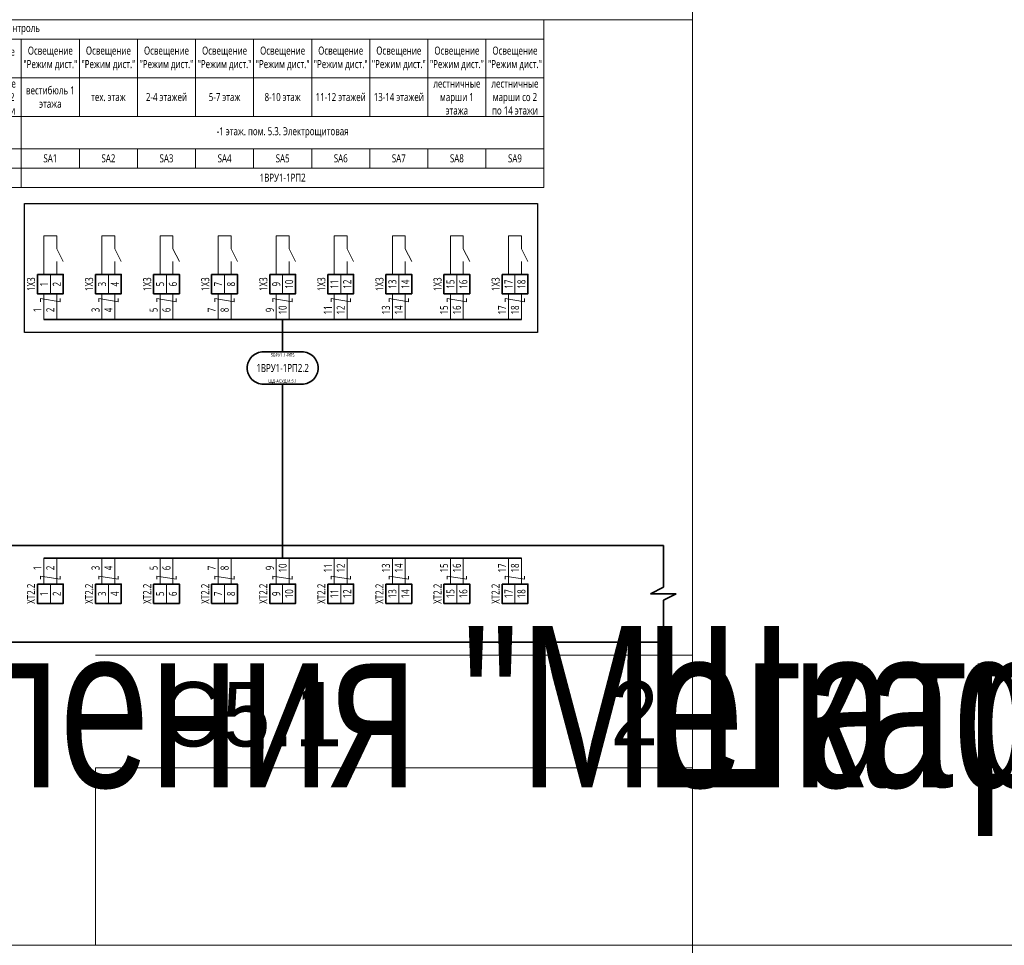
# Model space of a CAD drawing. Header units: millimetres. Extents: x -1173 to 6733, y -4591 to 345.
# Tile 52 of 93: x 110 to 416, y -1315 to -1028. Entities that reach past the tile are written whole.
import ezdxf
from ezdxf.enums import TextEntityAlignment as Align

# ---------------------------------------------------------------- set-up
doc = ezdxf.new("R2018")
doc.units = ezdxf.units.MM
doc.set_wipeout_variables(frame=1)
doc.layers.get('0').update_dxf_attribs({"lineweight": 15})
for name, color, linetype, lineweight in [('AK_Drawing', 7, 'Continuous', 35), ('AK_Drawing_Thin', 7, 'Continuous', 15), ('AK_Equipment', 7, 'Continuous', 35), ('AK_Multy_Wire', 7, 'Continuous', 35), ('AK_Table', 7, 'Continuous', 35), ('AK_Wire', 7, 'Continuous', 15), ('AK_Wire_Number', 7, 'Continuous', 15)]:
    doc.layers.add(name, color=color, linetype=linetype, lineweight=lineweight)
doc.layers.add('UNPLOTTED', color=2, linetype='Continuous', lineweight=15, plot=False)
doc.styles.add('PT Sans Narrow', font='PTN57F.ttf')
doc.styles.get("Standard").update_dxf_attribs({"font": 'arial.ttf'})
doc.styles.add('Trebuchet MS', font='trebuc.ttf', dxfattribs={"width": 0.75})

# ---------------------------------------------------------------- blocks, each defined once
blk = doc.blocks.new('*U70')
at = {"style": 'Trebuchet MS', "width": 0.75}
for tag, flags, p in [('NAME', 9, (-1, 0)), ('TYPE', 9, (-1, -3)), ('ASSYCODE', 9, (-1, -6)), ('MFG', 9, (-1, -9)), ('MESUREMENT_UNITS', 9, (-1, -13.44)), ('COUNT', 9, (-1, -16.98)), ('WEIGHT', 9, (-1, -18)), ('SORTING_SECTION', 9, (-1, -22.98)), ('XREF', 1, (-1, -24))]:
    blk.add_attdef(tag, text='', height=2, dxfattribs=dict(at, flags=flags)).set_placement(p, align=Align.RIGHT)
at = {"lineweight": 30, "width": 0.75, "flags": 104}
blk.add_attdef('CATDESC', text='', height=2.5, dxfattribs=at).set_placement((370, -25), align=Align.MIDDLE_RIGHT)
at = {"style": 'Trebuchet MS', "width": 0.75}
blk.add_attdef('TAG1', text='', height=2.5, dxfattribs=at).set_placement((2, -27), align=Align.MIDDLE_LEFT)
at = {"layer": 'UNPLOTTED', "style": 'Trebuchet MS', "width": 0.75, "flags": 8}
for tag, p in [('DESC1', (1, -3)), ('DESC2', (1, -5)), ('DESC3', (1, -7)), ('FAMILY', (1, -13.73)), ('POSITION_N', (1, -15.99)), ('SYSTEM_NAME', (1, -17.99))]:
    blk.add_attdef(tag, p, '', height=1, dxfattribs=at)
blk = doc.blocks.new('*U1')
at = {"layer": 'UNPLOTTED'}
blk.add_line((0, 90), (-185, 90), dxfattribs=at)
for points in [[(0, 0), (-395, 0), (-395, 287), (0, 287)], [(-185, 55), (0, 55), (0, 0), (-185, 0)]]:
    blk.add_lwpolyline(points, close=True, dxfattribs=at)
blk = doc.blocks.new('*U71')
for p, q in [((372, 0), (0, 0)), ((376, 0), (372, 0)), ((376, -13), (376, 0)), ((372, -15), (376, -13)), ((380, -15), (372, -15)), ((376, -17), (380, -15)), ((376, -30), (376, -17)), ((0, -30), (372, -30)), ((376, -30), (372, -30))]:
    blk.add_line(p, q)
at = {"lineweight": 30, "width": 0.75, "flags": 104}
blk.add_attdef('CATDESC', text='', height=2.5, dxfattribs=at).set_placement((370, -25), align=Align.MIDDLE_RIGHT)
at = {"style": 'Trebuchet MS', "width": 0.75}
blk.add_attdef('TAG1', text='', height=2.5, dxfattribs=at).set_placement((2, -27), align=Align.MIDDLE_LEFT)
at = {"layer": 'UNPLOTTED', "style": 'Trebuchet MS', "width": 0.75, "flags": 8}
for tag, p in [('DESC1', (1, -3)), ('DESC2', (1, -5)), ('DESC3', (1, -7)), ('FAMILY', (1, -13.73)), ('POSITION_N', (1, -15.99)), ('SYSTEM_NAME', (1, -17.99))]:
    blk.add_attdef(tag, p, '', height=1, dxfattribs=at)
blk = doc.blocks.new('*U217')
blk.add_wipeout([(0, 0), (0, -6), (8, -6), (8, 0)])
blk.add_lwpolyline([(0, 0), (8, 0), (8, -6), (0, -6)], close=True)
at = {"lineweight": -2}
blk.add_lwpolyline([(4, 0), (8, 0), (8, -6), (4, -6)], close=True, dxfattribs=at)
at = {"style": 'Trebuchet MS', "width": 0.75, "flags": 12}
for tag, p in [('TERM01', (2, -3)), ('TERM02', (6, -3))]:
    blk.add_attdef(tag, text='', height=2.5, rotation=90, dxfattribs=at).set_placement(p, align=Align.MIDDLE_CENTER)
at = {"style": 'Trebuchet MS', "width": 0.75}
blk.add_attdef('TAG1', text='', height=2.5, rotation=90, dxfattribs=at).set_placement((-2, -3), align=Align.MIDDLE_CENTER)
at = {"style": 'Trebuchet MS', "width": 0.75, "flags": 12}
for tag, p in [('NOTE01', (2, -7)), ('NOTE02', (6, -7))]:
    blk.add_attdef(tag, text='', height=2.5, rotation=90, dxfattribs=at).set_placement(p, align=Align.MIDDLE_RIGHT)
blk = doc.blocks.new('*U324')
blk.add_lwpolyline([(-6, 5), (6, 5, -0.414214), (11, 0), (11, 0, -0.414214), (6, -5), (-6, -5, -0.414214), (-11, 0), (-11, 0, -0.414214)], format="xyb", close=True)
at = {"style": 'Trebuchet MS', "width": 0.75}
blk.add_attdef('CA_CIRCUIT_NUMBER', text='', height=2.5, dxfattribs=at).set_placement((0, 0), align=Align.MIDDLE_CENTER)
at = {"lineweight": 30, "width": 0.75, "flags": 1}
blk.add_attdef('CA_CABLE_TYPE', text='', height=2.5, rotation=90, dxfattribs=at).set_placement((0, -25), align=Align.BOTTOM_CENTER)
at = {"style": 'Trebuchet MS', "width": 0.75}
blk.add_attdef('LENGTH', text='', height=2.5, rotation=90, dxfattribs=at).set_placement((2, -24.82), align=Align.MIDDLE_CENTER)
at = {"layer": 'UNPLOTTED', "style": 'Trebuchet MS', "width": 0.75}
for tag, p in [('LOAD_NAME', (0, 4)), ('PANEL_NAME', (0, -4))]:
    blk.add_attdef(tag, text='', height=1, dxfattribs=at).set_placement(p, align=Align.MIDDLE_CENTER)
blk = doc.blocks.new('*U317')
at = {"layer": 'AK_Wire'}
for points in [[(-2, -4), (-2, 4)], [(2, -4), (2, 4)], [(3, 2.5), (3, 1.5), (-3, 2.5), (-3, 1.5)]]:
    blk.add_lwpolyline(points, dxfattribs=at)
blk = doc.blocks.new('*U318')
at = {"layer": 'AK_Drawing', "color": 0, "linetype": 'ByBlock', "lineweight": -2, "transparency": 16777216}
for p in [(0, 0), (18, 0), (36, 0), (54, 0), (72, 0), (90, 0), (108, 0), (126, 0), (144, 0)]:
    blk.add_blockref('*U317', p, dxfattribs=at)
blk = doc.blocks.new('Z')
at = {"layer": 'AK_Wire'}
blk.add_lwpolyline([(3, 0.5), (3, -0.5), (-3, 0.5), (-3, -0.5)], dxfattribs=at)
blk = doc.blocks.new('*U319')
at = {"layer": 'AK_Wire'}
for points in [[(-2, -4), (-2, 4)], [(2, -4), (2, 4)]]:
    blk.add_lwpolyline(points, dxfattribs=at)
blk.add_blockref('Z', (0, -2), dxfattribs=at)
blk = doc.blocks.new('*U320')
at = {"layer": 'AK_Drawing', "color": 0, "linetype": 'ByBlock', "lineweight": -2, "transparency": 16777216}
for p in [(0, 0), (18, 0), (36, 0), (54, 0), (72, 0), (90, 0), (108, 0), (126, 0), (144, 0)]:
    blk.add_blockref('*U319', p, dxfattribs=at)
blk = doc.blocks.new('*U30')
blk.add_line((4, 0), (4, 4))
blk.add_lwpolyline([(6, 4), (4, 8), (4, 12), (0, 12), (0, 0)])
blk = doc.blocks.new('*U321')
at = {"layer": 'AK_Drawing_Thin'}
blk.add_blockref('*U30', (-4, -6.5), dxfattribs=at)
blk = doc.blocks.new('*U322')
at = {"layer": 'AK_Drawing', "color": 0, "linetype": 'ByBlock', "lineweight": -2, "transparency": 16777216}
for p in [(0, 0), (18, 0), (36, 0), (54, 0), (72, 0), (90, 0), (108, 0), (126, 0), (144, 0)]:
    blk.add_blockref('*U321', p, dxfattribs=at)
blk = doc.blocks.new('*T325')
at = {"layer": 'AK_Table', "color": 0, "linetype": 'ByBlock', "lineweight": -2, "transparency": 16777216}
for p, q in [((0, 0), (349, 0)), ((0, 0), (0, -52)), ((25, 0), (25, -52)), ((349, 0), (349, -52)), ((25, -6), (349, -6)), ((43, -6), (43, -30)), ((61, -6), (61, -30)), ((79, -6), (79, -30)), ((97, -6), (97, -30)), ((115, -6), (115, -30)), ((133, -6), (133, -30)), ((151, -6), (151, -30)), ((169, -6), (169, -30)), ((187, -6), (187, -52)), ((205, -6), (205, -30)), ((223, -6), (223, -30)), ((241, -6), (241, -30)), ((259, -6), (259, -30)), ((277, -6), (277, -30)), ((295, -6), (295, -30)), ((313, -6), (313, -30)), ((331, -6), (331, -30)), ((25, -18), (349, -18)), ((0, -30), (349, -30)), ((0, -40), (349, -40)), ((43, -40), (43, -46)), ((61, -40), (61, -46)), ((79, -40), (79, -46)), ((97, -40), (97, -46)), ((115, -40), (115, -46)), ((133, -40), (133, -46)), ((151, -40), (151, -46)), ((169, -40), (169, -46)), ((205, -40), (205, -46)), ((223, -40), (223, -46)), ((241, -40), (241, -46)), ((259, -40), (259, -46)), ((277, -40), (277, -46)), ((295, -40), (295, -46)), ((313, -40), (313, -46)), ((331, -40), (331, -46)), ((0, -46), (349, -46)), ((0, -52), (349, -52))]:
    blk.add_line(p, q, dxfattribs=at)
at = {"layer": 'AK_Table', "color": 0, "transparency": 16777216, "char_height": 2.5, "attachment_point": 5, "style": 'Trebuchet MS'}
for s, insert, width in [('Контроль', (187, -3), 323), ('{\\C256;Освещение включено\\P}', (34, -12), 17), ('{\\C256;Освещение включено\\P}', (52, -12), 17), ('{\\C256;Освещение включено\\P}', (70, -12), 17), ('{\\C256;Освещение включено\\P}', (88, -12), 17), ('{\\C256;Освещение включено\\P}', (106, -12), 17), ('{\\C256;Освещение включено\\P}', (124, -12), 17), ('{\\C256;Освещение включено\\P}', (142, -12), 17), ('{\\C256;Освещение включено\\P}', (160, -12), 17), ('{\\C256;Освещение включено\\P}', (178, -12), 17), ('Освещение "Режим дист."', (196, -12), 17), ('Освещение "Режим дист."', (214, -12), 17), ('Освещение "Режим дист."', (232, -12), 17), ('Освещение "Режим дист."', (250, -12), 17), ('Освещение "Режим дист."', (268, -12), 17), ('Освещение "Режим дист."', (286, -12), 17), ('Освещение "Режим дист."', (304, -12), 17), ('Освещение "Режим дист."', (322, -12), 17), ('Освещение "Режим дист."', (340, -12), 17), ('Наименование', (12.5, -15), 24), ('лестничные марши со 2 по 14 этажи', (178, -24), 17), ('лестничные марши со 2 по 14 этажи', (340, -24), 17), ('вестибюль 1 этажа', (34, -24), 17), ('2-4 этажей', (70, -24), 17), ('11-12 этажей', (124, -24), 17), ('13-14 этажей', (142, -24), 17), ('лестничные марши 1 этажа', (160, -24), 17), ('вестибюль 1 этажа', (196, -24), 17), ('2-4 этажей', (232, -24), 17), ('11-12 этажей', (286, -24), 17), ('13-14 этажей', (304, -24), 17), ('лестничные марши 1 этажа', (322, -24), 17), ('тех. этаж', (52, -24), 17), ('5-7 этаж', (88, -24), 17), ('8-10 этаж', (106, -24), 17), ('тех. этаж', (214, -24), 17), ('5-7 этаж', (250, -24), 17), ('8-10 этаж', (268, -24), 17), ('Место отбора параметра', (12.5, -35), 23), ('-1 этаж. пом. 5.3. Электрощитовая', (106, -35), 161), ('-1 этаж. пом. 5.3. Электрощитовая', (268, -35), 161), ('Чертеж установки', (12.5, -43), 23), ('КМ1', (34, -43), 17), ('КМ2', (52, -43), 17), ('КМ3', (70, -43), 17), ('КМ4', (88, -43), 17), ('КМ5', (106, -43), 17), ('КМ6', (124, -43), 17), ('КМ7', (142, -43), 17), ('КМ8', (160, -43), 17), ('КМ9', (178, -43), 17), ('SA1', (196, -43), 17), ('SA2', (214, -43), 17), ('SA3', (232, -43), 17), ('SA4', (250, -43), 17), ('SA5', (268, -43), 17), ('SA6', (286, -43), 17), ('SA7', (304, -43), 17), ('SA8', (322, -43), 17), ('SA9', (340, -43), 17), ('Позиция', (12.5, -49), 23), ('1ВРУ1-1РП2', (106, -49), 161), ('1ВРУ1-1РП2', (268, -49), 161)]:
    blk.add_mtext(s, dxfattribs=dict(at, insert=insert, width=width))

msp = doc.modelspace()

# ---------------------------------------------------------------- linework, layer by layer
at = {"layer": 'AK_Multy_Wire'}
for p, q in [((266, -1121), (118, -1121)), ((266, -1195), (118, -1195))]:
    msp.add_line(p, q, dxfattribs=at)
for points in [[(192, -1121), (192, -1131)], [(192, -1141), (192, -1195)]]:
    msp.add_lwpolyline(points, dxfattribs=at)
at = {"layer": 'UNPLOTTED', "color": 2, "true_color": 0xf1eb1f}
for p, direction in [((319, -2043), (0, 1)), ((-778, -1315), (1, 0))]:
    msp.add_xline(p, direction, dxfattribs=at)

# ---------------------------------------------------------------- block references
msp.add_blockref('*T325', (-76, -1028))
at = {"layer": 'AK_Drawing'}
msp.add_blockref('*U320', (120, -1199), dxfattribs=at)
at = {"layer": 'AK_Equipment'}
ref = msp.add_blockref('*U70', (-562, -1191), dxfattribs=at)
lines = msp.add_mtext('\\W0.7500;Шкаф управления "Мегатрон" ШАУ-С-220-ЩД-АСУД.И.1.1', dxfattribs={"layer": '0', "insert": (-192, -1216), "char_height": 50, "attachment_point": 1})
ref.add_attrib('CATDESC', '', (-192, -1216), dxfattribs={"flags": 104}).embed_mtext(lines)
ref = msp.add_blockref('*U71', (-66, -1191), dxfattribs=at)
lines = msp.add_mtext('\\W0.7500;Шкаф управления "Мегатрон" ШАУ-С-220-ЩД-АСУД.И.1.1', dxfattribs={"layer": '0', "insert": (304, -1216), "char_height": 50, "attachment_point": 1})
ref.add_attrib('CATDESC', '', (304, -1216), dxfattribs={"flags": 104}).embed_mtext(lines)
at = {"layer": 'AK_Multy_Wire', "ltscale": 10}
msp.add_blockref('*U324', (192, -1136), dxfattribs=at).add_auto_attribs({'CA_CIRCUIT_NUMBER': '1ВРУ1-1РП2.2', 'PANEL_NAME': 'ЩД-АСУД.И.5.1', 'LOAD_NAME': '5ВРУ1.1-РП5'})
at = {"layer": 'UNPLOTTED'}
msp.add_blockref('*U1', (319, -1315), dxfattribs=at)

# ---------------------------------------------------------------- texts
at = {"layer": 'AK_Wire_Number', "style": 'Trebuchet MS', "width": 0.75}
for s, p in [('10', (194, -1118)), ('11', (208, -1118)), ('12', (212, -1118)), ('13', (226, -1118)), ('14', (230, -1118)), ('15', (244, -1118)), ('16', (248, -1118)), ('17', (262, -1118)), ('18', (266, -1118)), ('1', (118, -1118)), ('2', (122, -1118)), ('3', (136, -1118)), ('4', (140, -1118)), ('5', (154, -1118)), ('6', (158, -1118)), ('7', (172, -1118)), ('8', (176, -1118)), ('9', (190, -1118)), ('1', (118, -1198)), ('2', (122, -1198)), ('3', (136, -1198)), ('4', (140, -1198)), ('5', (154, -1198)), ('6', (158, -1198)), ('7', (172, -1198)), ('8', (176, -1198)), ('9', (190, -1198)), ('10', (194, -1198)), ('11', (208, -1198)), ('12', (212, -1198)), ('13', (226, -1198)), ('14', (230, -1198)), ('15', (244, -1198)), ('16', (248, -1198)), ('17', (262, -1198)), ('18', (266, -1198))]:
    msp.add_text(s, height=2.5, rotation=90, dxfattribs=at).set_placement(p, align=Align.BOTTOM_CENTER)
at = {"layer": 'UNPLOTTED', "color": 3, "style": 'PT Sans Narrow'}
msp.add_text('2', height=20, dxfattribs=at).set_placement((301, -1253), align=Align.CENTER)
msp.add_text('С5.1', height=20, dxfattribs=at).set_placement((210.49, -1253.35), align=Align.RIGHT)

# ---------------------------------------------------------------- next in the draw order: block references
at = {"layer": 'AK_Equipment', "lineweight": 15}
ref = msp.add_blockref('*U217', (116, -1107), dxfattribs=at)
ref.add_attrib('TAG1', '1X3', dxfattribs={"layer": '0', "height": 2.5, "rotation": 90, "style": 'Trebuchet MS', "width": 0.75}).set_placement((114, -1110), align=Align.MIDDLE_CENTER)
ref.add_attrib('TERM01', '1', dxfattribs={"layer": '0', "height": 2.5, "rotation": 90, "style": 'Trebuchet MS', "width": 0.75}).set_placement((118, -1110), align=Align.MIDDLE_CENTER)
ref.add_attrib('TERM02', '2', dxfattribs={"layer": '0', "height": 2.5, "rotation": 90, "style": 'Trebuchet MS', "width": 0.75}).set_placement((122, -1110), align=Align.MIDDLE_CENTER)
ref = msp.add_blockref('*U217', (134, -1107), dxfattribs=at)
ref.add_attrib('TAG1', '1X3', dxfattribs={"layer": '0', "height": 2.5, "rotation": 90, "style": 'Trebuchet MS', "width": 0.75}).set_placement((132, -1110), align=Align.MIDDLE_CENTER)
ref.add_attrib('TERM01', '3', dxfattribs={"layer": '0', "height": 2.5, "rotation": 90, "style": 'Trebuchet MS', "width": 0.75}).set_placement((136, -1110), align=Align.MIDDLE_CENTER)
ref.add_attrib('TERM02', '4', dxfattribs={"layer": '0', "height": 2.5, "rotation": 90, "style": 'Trebuchet MS', "width": 0.75}).set_placement((140, -1110), align=Align.MIDDLE_CENTER)
ref = msp.add_blockref('*U217', (152, -1107), dxfattribs=at)
ref.add_attrib('TAG1', '1X3', dxfattribs={"layer": '0', "height": 2.5, "rotation": 90, "style": 'Trebuchet MS', "width": 0.75}).set_placement((150, -1110), align=Align.MIDDLE_CENTER)
ref.add_attrib('TERM01', '5', dxfattribs={"layer": '0', "height": 2.5, "rotation": 90, "style": 'Trebuchet MS', "width": 0.75}).set_placement((154, -1110), align=Align.MIDDLE_CENTER)
ref.add_attrib('TERM02', '6', dxfattribs={"layer": '0', "height": 2.5, "rotation": 90, "style": 'Trebuchet MS', "width": 0.75}).set_placement((158, -1110), align=Align.MIDDLE_CENTER)
ref = msp.add_blockref('*U217', (170, -1107), dxfattribs=at)
ref.add_attrib('TAG1', '1X3', dxfattribs={"layer": '0', "height": 2.5, "rotation": 90, "style": 'Trebuchet MS', "width": 0.75}).set_placement((168, -1110), align=Align.MIDDLE_CENTER)
ref.add_attrib('TERM01', '7', dxfattribs={"layer": '0', "height": 2.5, "rotation": 90, "style": 'Trebuchet MS', "width": 0.75}).set_placement((172, -1110), align=Align.MIDDLE_CENTER)
ref.add_attrib('TERM02', '8', dxfattribs={"layer": '0', "height": 2.5, "rotation": 90, "style": 'Trebuchet MS', "width": 0.75}).set_placement((176, -1110), align=Align.MIDDLE_CENTER)
ref = msp.add_blockref('*U217', (188, -1107), dxfattribs=at)
ref.add_attrib('TAG1', '1X3', dxfattribs={"layer": '0', "height": 2.5, "rotation": 90, "style": 'Trebuchet MS', "width": 0.75}).set_placement((186, -1110), align=Align.MIDDLE_CENTER)
ref.add_attrib('TERM01', '9', dxfattribs={"layer": '0', "height": 2.5, "rotation": 90, "style": 'Trebuchet MS', "width": 0.75}).set_placement((190, -1110), align=Align.MIDDLE_CENTER)
ref.add_attrib('TERM02', '10', dxfattribs={"layer": '0', "height": 2.5, "rotation": 90, "style": 'Trebuchet MS', "width": 0.75}).set_placement((194, -1110), align=Align.MIDDLE_CENTER)
ref = msp.add_blockref('*U217', (206, -1107), dxfattribs=at)
ref.add_attrib('TAG1', '1X3', dxfattribs={"layer": '0', "height": 2.5, "rotation": 90, "style": 'Trebuchet MS', "width": 0.75}).set_placement((204, -1110), align=Align.MIDDLE_CENTER)
ref.add_attrib('TERM01', '11', dxfattribs={"layer": '0', "height": 2.5, "rotation": 90, "style": 'Trebuchet MS', "width": 0.75}).set_placement((208, -1110), align=Align.MIDDLE_CENTER)
ref.add_attrib('TERM02', '12', dxfattribs={"layer": '0', "height": 2.5, "rotation": 90, "style": 'Trebuchet MS', "width": 0.75}).set_placement((212, -1110), align=Align.MIDDLE_CENTER)
ref = msp.add_blockref('*U217', (224, -1107), dxfattribs=at)
ref.add_attrib('TAG1', '1X3', dxfattribs={"layer": '0', "height": 2.5, "rotation": 90, "style": 'Trebuchet MS', "width": 0.75}).set_placement((222, -1110), align=Align.MIDDLE_CENTER)
ref.add_attrib('TERM01', '13', dxfattribs={"layer": '0', "height": 2.5, "rotation": 90, "style": 'Trebuchet MS', "width": 0.75}).set_placement((226, -1110), align=Align.MIDDLE_CENTER)
ref.add_attrib('TERM02', '14', dxfattribs={"layer": '0', "height": 2.5, "rotation": 90, "style": 'Trebuchet MS', "width": 0.75}).set_placement((230, -1110), align=Align.MIDDLE_CENTER)
ref = msp.add_blockref('*U217', (242, -1107), dxfattribs=at)
ref.add_attrib('TAG1', '1X3', dxfattribs={"layer": '0', "height": 2.5, "rotation": 90, "style": 'Trebuchet MS', "width": 0.75}).set_placement((240, -1110), align=Align.MIDDLE_CENTER)
ref.add_attrib('TERM01', '15', dxfattribs={"layer": '0', "height": 2.5, "rotation": 90, "style": 'Trebuchet MS', "width": 0.75}).set_placement((244, -1110), align=Align.MIDDLE_CENTER)
ref.add_attrib('TERM02', '16', dxfattribs={"layer": '0', "height": 2.5, "rotation": 90, "style": 'Trebuchet MS', "width": 0.75}).set_placement((248, -1110), align=Align.MIDDLE_CENTER)
ref = msp.add_blockref('*U217', (260, -1107), dxfattribs=at)
ref.add_attrib('TAG1', '1X3', dxfattribs={"layer": '0', "height": 2.5, "rotation": 90, "style": 'Trebuchet MS', "width": 0.75}).set_placement((258, -1110), align=Align.MIDDLE_CENTER)
ref.add_attrib('TERM01', '17', dxfattribs={"layer": '0', "height": 2.5, "rotation": 90, "style": 'Trebuchet MS', "width": 0.75}).set_placement((262, -1110), align=Align.MIDDLE_CENTER)
ref.add_attrib('TERM02', '18', dxfattribs={"layer": '0', "height": 2.5, "rotation": 90, "style": 'Trebuchet MS', "width": 0.75}).set_placement((266, -1110), align=Align.MIDDLE_CENTER)
ref = msp.add_blockref('*U217', (116, -1203), dxfattribs=at)
ref.add_attrib('TAG1', 'XT2.2', dxfattribs={"layer": '0', "height": 2.5, "rotation": 90, "style": 'Trebuchet MS', "width": 0.75}).set_placement((114, -1206), align=Align.MIDDLE_CENTER)
ref.add_attrib('TERM01', '1', dxfattribs={"layer": '0', "height": 2.5, "rotation": 90, "style": 'Trebuchet MS', "width": 0.75}).set_placement((118, -1206), align=Align.MIDDLE_CENTER)
ref.add_attrib('TERM02', '2', dxfattribs={"layer": '0', "height": 2.5, "rotation": 90, "style": 'Trebuchet MS', "width": 0.75}).set_placement((122, -1206), align=Align.MIDDLE_CENTER)
ref = msp.add_blockref('*U217', (134, -1203), dxfattribs=at)
ref.add_attrib('TAG1', 'XT2.2', dxfattribs={"layer": '0', "height": 2.5, "rotation": 90, "style": 'Trebuchet MS', "width": 0.75}).set_placement((132, -1206), align=Align.MIDDLE_CENTER)
ref.add_attrib('TERM01', '3', dxfattribs={"layer": '0', "height": 2.5, "rotation": 90, "style": 'Trebuchet MS', "width": 0.75}).set_placement((136, -1206), align=Align.MIDDLE_CENTER)
ref.add_attrib('TERM02', '4', dxfattribs={"layer": '0', "height": 2.5, "rotation": 90, "style": 'Trebuchet MS', "width": 0.75}).set_placement((140, -1206), align=Align.MIDDLE_CENTER)
ref = msp.add_blockref('*U217', (152, -1203), dxfattribs=at)
ref.add_attrib('TAG1', 'XT2.2', dxfattribs={"layer": '0', "height": 2.5, "rotation": 90, "style": 'Trebuchet MS', "width": 0.75}).set_placement((150, -1206), align=Align.MIDDLE_CENTER)
ref.add_attrib('TERM01', '5', dxfattribs={"layer": '0', "height": 2.5, "rotation": 90, "style": 'Trebuchet MS', "width": 0.75}).set_placement((154, -1206), align=Align.MIDDLE_CENTER)
ref.add_attrib('TERM02', '6', dxfattribs={"layer": '0', "height": 2.5, "rotation": 90, "style": 'Trebuchet MS', "width": 0.75}).set_placement((158, -1206), align=Align.MIDDLE_CENTER)
ref = msp.add_blockref('*U217', (170, -1203), dxfattribs=at)
ref.add_attrib('TAG1', 'XT2.2', dxfattribs={"layer": '0', "height": 2.5, "rotation": 90, "style": 'Trebuchet MS', "width": 0.75}).set_placement((168, -1206), align=Align.MIDDLE_CENTER)
ref.add_attrib('TERM01', '7', dxfattribs={"layer": '0', "height": 2.5, "rotation": 90, "style": 'Trebuchet MS', "width": 0.75}).set_placement((172, -1206), align=Align.MIDDLE_CENTER)
ref.add_attrib('TERM02', '8', dxfattribs={"layer": '0', "height": 2.5, "rotation": 90, "style": 'Trebuchet MS', "width": 0.75}).set_placement((176, -1206), align=Align.MIDDLE_CENTER)
ref = msp.add_blockref('*U217', (188, -1203), dxfattribs=at)
ref.add_attrib('TAG1', 'XT2.2', dxfattribs={"layer": '0', "height": 2.5, "rotation": 90, "style": 'Trebuchet MS', "width": 0.75}).set_placement((186, -1206), align=Align.MIDDLE_CENTER)
ref.add_attrib('TERM01', '9', dxfattribs={"layer": '0', "height": 2.5, "rotation": 90, "style": 'Trebuchet MS', "width": 0.75}).set_placement((190, -1206), align=Align.MIDDLE_CENTER)
ref.add_attrib('TERM02', '10', dxfattribs={"layer": '0', "height": 2.5, "rotation": 90, "style": 'Trebuchet MS', "width": 0.75}).set_placement((194, -1206), align=Align.MIDDLE_CENTER)
ref = msp.add_blockref('*U217', (206, -1203), dxfattribs=at)
ref.add_attrib('TAG1', 'XT2.2', dxfattribs={"layer": '0', "height": 2.5, "rotation": 90, "style": 'Trebuchet MS', "width": 0.75}).set_placement((204, -1206), align=Align.MIDDLE_CENTER)
ref.add_attrib('TERM01', '11', dxfattribs={"layer": '0', "height": 2.5, "rotation": 90, "style": 'Trebuchet MS', "width": 0.75}).set_placement((208, -1206), align=Align.MIDDLE_CENTER)
ref.add_attrib('TERM02', '12', dxfattribs={"layer": '0', "height": 2.5, "rotation": 90, "style": 'Trebuchet MS', "width": 0.75}).set_placement((212, -1206), align=Align.MIDDLE_CENTER)
ref = msp.add_blockref('*U217', (224, -1203), dxfattribs=at)
ref.add_attrib('TAG1', 'XT2.2', dxfattribs={"layer": '0', "height": 2.5, "rotation": 90, "style": 'Trebuchet MS', "width": 0.75}).set_placement((222, -1206), align=Align.MIDDLE_CENTER)
ref.add_attrib('TERM01', '13', dxfattribs={"layer": '0', "height": 2.5, "rotation": 90, "style": 'Trebuchet MS', "width": 0.75}).set_placement((226, -1206), align=Align.MIDDLE_CENTER)
ref.add_attrib('TERM02', '14', dxfattribs={"layer": '0', "height": 2.5, "rotation": 90, "style": 'Trebuchet MS', "width": 0.75}).set_placement((230, -1206), align=Align.MIDDLE_CENTER)
ref = msp.add_blockref('*U217', (242, -1203), dxfattribs=at)
ref.add_attrib('TAG1', 'XT2.2', dxfattribs={"layer": '0', "height": 2.5, "rotation": 90, "style": 'Trebuchet MS', "width": 0.75}).set_placement((240, -1206), align=Align.MIDDLE_CENTER)
ref.add_attrib('TERM01', '15', dxfattribs={"layer": '0', "height": 2.5, "rotation": 90, "style": 'Trebuchet MS', "width": 0.75}).set_placement((244, -1206), align=Align.MIDDLE_CENTER)
ref.add_attrib('TERM02', '16', dxfattribs={"layer": '0', "height": 2.5, "rotation": 90, "style": 'Trebuchet MS', "width": 0.75}).set_placement((248, -1206), align=Align.MIDDLE_CENTER)
ref = msp.add_blockref('*U217', (260, -1203), dxfattribs=at)
ref.add_attrib('TAG1', 'XT2.2', dxfattribs={"layer": '0', "height": 2.5, "rotation": 90, "style": 'Trebuchet MS', "width": 0.75}).set_placement((258, -1206), align=Align.MIDDLE_CENTER)
ref.add_attrib('TERM01', '17', dxfattribs={"layer": '0', "height": 2.5, "rotation": 90, "style": 'Trebuchet MS', "width": 0.75}).set_placement((262, -1206), align=Align.MIDDLE_CENTER)
ref.add_attrib('TERM02', '18', dxfattribs={"layer": '0', "height": 2.5, "rotation": 90, "style": 'Trebuchet MS', "width": 0.75}).set_placement((266, -1206), align=Align.MIDDLE_CENTER)

# ---------------------------------------------------------------- next in the draw order: linework, layer by layer
at = {"layer": 'AK_Drawing', "lineweight": 30}
msp.add_lwpolyline([(112, -1085), (271, -1085), (271, -1125), (112, -1125)], close=True, dxfattribs=at)

# ---------------------------------------------------------------- next in the draw order: block references
at = {"layer": 'AK_Drawing'}
for name, p in [('*U322', (122, -1100.5)), ('*U318', (120, -1117))]:
    msp.add_blockref(name, p, dxfattribs=at)

doc.saveas('drawing.dxf')
